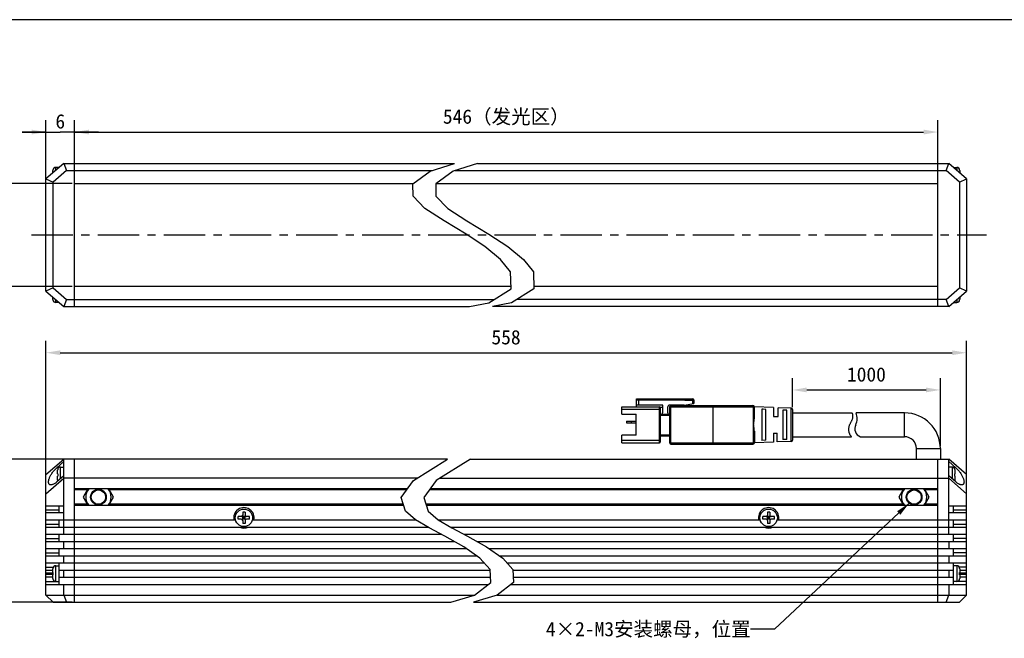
# Model space of a CAD drawing. Header units: millimetres. Extents: x -36 to 435, y 98 to 308.
# Tile 3 of 4: x 68 to 275, y 178 to 308. Entities that reach past the tile are written whole.
import ezdxf
from ezdxf.enums import TextEntityAlignment as Align

# ---------------------------------------------------------------- set-up
doc = ezdxf.new("R2010")
doc.units = ezdxf.units.MM
doc.header["$LTSCALE"] = 23.1
doc.header["$PDMODE"] = 3
doc.header["$PDSIZE"] = 8
doc.linetypes.add('CENTER', pattern=[0.6, 0.375, -0.075, 0.075, -0.075])
doc.layers.get('0').update_dxf_attribs({"linetype": 'CONTINUOUS'})
doc.layers.get('Defpoints').update_dxf_attribs({"linetype": 'CONTINUOUS'})
for name, color, linetype in [('00_COMPONENTS', 7, 'CONTINUOUS'), ('07_ALL_HOLES', 7, 'CONTINUOUS'), ('50_ALL_DETAILS', 7, 'CONTINUOUS'), ('51__DRAFT_DIMS', 7, 'CONTINUOUS'), ('_X2_56FE5C42_X0__01_528', 7, 'CONTINUOUS')]:
    doc.layers.add(name, color=color, linetype=linetype)
doc.styles.get("Standard").update_dxf_attribs({"font": 'simfang.ttf'})
doc.dimstyles.new('DIMSTYLE_1', dxfattribs={"dimtxt": 3, "dimasz": 3, "dimexe": 2.5, "dimexo": 0.5, "dimgap": 0.75, "dimtad": 1, "dimdsep": 46, "dimtxsty": 'STANDARD', "dimblk": '_FILLED', "dimblk1": '_FILLED', "dimblk2": '_FILLED', "dimcen": 0.09, "dimclrt": 3, "dimazin": 2, "dimtp": 0.5, "dimtm": 0.5, "dimtfac": 1, "dimtofl": 0, "dimtmove": 0, "dimatfit": 3, "dimldrblk": '_FILLED', "dimfxl": 1, "dimtolj": 1, "dimarcsym": 0})
doc.dimstyles.new('DIMSTYLE_2', dxfattribs={"dimtxt": 3, "dimasz": 3, "dimexe": 2.5, "dimexo": 0.5, "dimgap": 0.75, "dimtad": 1, "dimdsep": 46, "dimtxsty": 'STANDARD', "dimblk": '_FILLED', "dimblk1": '_FILLED', "dimblk2": '_FILLED', "dimcen": 0.09, "dimclrt": 3, "dimazin": 2, "dimtp": 0.3, "dimtm": 0.3, "dimtfac": 1, "dimtofl": 0, "dimtmove": 0, "dimatfit": 3, "dimldrblk": '_FILLED', "dimfxl": 1, "dimtolj": 1, "dimarcsym": 0})
doc.dimstyles.new('DIMSTYLE_3', dxfattribs={"dimtxt": 3, "dimasz": 3, "dimexe": 2.5, "dimexo": 0.5, "dimgap": 0.75, "dimtad": 1, "dimdsep": 46, "dimtxsty": 'STANDARD', "dimblk": '_FILLED', "dimblk1": '_FILLED', "dimblk2": '_FILLED', "dimcen": 0.09, "dimclrt": 3, "dimazin": 2, "dimtp": 0.2, "dimtm": 0.2, "dimtfac": 1, "dimtofl": 0, "dimtmove": 0, "dimatfit": 3, "dimldrblk": '_FILLED', "dimfxl": 1, "dimtolj": 1, "dimarcsym": 0})
doc.dimstyles.new('DIMSTYLE_4', dxfattribs={"dimtxt": 3, "dimasz": 3, "dimexe": 2.5, "dimexo": 0.5, "dimgap": 0.75, "dimtad": 1, "dimdsep": 46, "dimtxsty": 'STANDARD', "dimblk": '_FILLED', "dimblk1": '_FILLED', "dimblk2": '_FILLED', "dimcen": 0.09, "dimclrt": 3, "dimazin": 2, "dimtp": 0.1, "dimtm": 0.1, "dimtfac": 1, "dimtofl": 0, "dimtmove": 0, "dimatfit": 3, "dimldrblk": '_FILLED', "dimfxl": 1, "dimtolj": 1, "dimarcsym": 0})
doc.dimstyles.get("Standard").update_dxf_attribs({"dimtxt": 3, "dimasz": 3, "dimexe": 2.5, "dimexo": 0.5, "dimtad": 1, "dimdsep": 46, "dimtxsty": 'STANDARD', "dimblk": '_FILLED', "dimblk1": '_FILLED', "dimblk2": '_FILLED', "dimcen": 0.09, "dimclrt": 3, "dimazin": 2, "dimtol": 1, "dimtp": 0.01, "dimtm": 0.01, "dimtfac": 1, "dimtofl": 0, "dimtmove": 0, "dimatfit": 3, "dimldrblk": '_FILLED', "dimfxl": 1, "dimtolj": 1, "dimarcsym": 0})

# ---------------------------------------------------------------- blocks, each defined once
blk = doc.blocks.new('_FILLED')
at = {"color": 0, "linetype": 'ByBlock'}
blk.add_solid([(0, 0), (-1, 0.167), (-1, -0.167)], dxfattribs=at)
blk = doc.blocks.new('*D19')
at = {"layer": '51__DRAFT_DIMS', "color": 0, "lineweight": -2}
for p, q in [((73.67, 208.89), (73.67, 240.45)), ((266.68, 208.89), (266.68, 240.45)), ((76.67, 237.95), (263.68, 237.95))]:
    blk.add_line(p, q, dxfattribs=at)
at = {"layer": 'Defpoints', "color": 0}
for p in [(266.68, 237.95), (73.67, 208.39), (266.68, 208.39)]:
    blk.add_point(p, dxfattribs=at)
at = {"layer": '51__DRAFT_DIMS', "color": 0, "linetype": 'ByBlock', "lineweight": -2, "xscale": 3, "yscale": 3, "zscale": 3, "rotation": 180}
blk.add_blockref('_FILLED', (73.67, 237.95), dxfattribs=at)
at = {"layer": '51__DRAFT_DIMS', "color": 0, "linetype": 'ByBlock', "lineweight": -2, "xscale": 3, "yscale": 3, "zscale": 3}
blk.add_blockref('_FILLED', (266.68, 237.95), dxfattribs=at)
at = {"layer": '51__DRAFT_DIMS', "color": 3, "insert": (170.12, 242.7), "char_height": 3, "attachment_point": 2, "line_spacing_factor": 0.9}
blk.add_mtext('\\A1;558', dxfattribs=at)
blk = doc.blocks.new('*D20')
at = {"layer": '51__DRAFT_DIMS', "color": 0, "lineweight": -2}
for p, q in [((230.18, 226.55), (230.18, 232.65)), ((261.18, 218.34), (261.18, 232.65)), ((233.18, 230.15), (258.18, 230.15))]:
    blk.add_line(p, q, dxfattribs=at)
at = {"layer": 'Defpoints', "color": 0}
for p in [(261.18, 230.15), (230.18, 226.05), (261.18, 217.84)]:
    blk.add_point(p, dxfattribs=at)
at = {"layer": '51__DRAFT_DIMS', "color": 0, "linetype": 'ByBlock', "lineweight": -2, "xscale": 3, "yscale": 3, "zscale": 3, "rotation": 180}
blk.add_blockref('_FILLED', (230.18, 230.15), dxfattribs=at)
at = {"layer": '51__DRAFT_DIMS', "color": 0, "linetype": 'ByBlock', "lineweight": -2, "xscale": 3, "yscale": 3, "zscale": 3}
blk.add_blockref('_FILLED', (261.18, 230.15), dxfattribs=at)
at = {"layer": '51__DRAFT_DIMS', "color": 3, "insert": (245.68, 234.9), "char_height": 3, "attachment_point": 2, "line_spacing_factor": 0.9}
blk.add_mtext('\\A1;1000{}{{\\H0.7x;}{}}', dxfattribs=at)
blk = doc.blocks.new('*D3')
at = {"layer": '51__DRAFT_DIMS', "color": 4, "transparency": 16777216}
for p, q in [((65.47, 273.44), (65.47, 262.64)), ((79.17, 273.44), (66.22, 273.44)), ((65.47, 251.84), (65.47, 262.64)), ((79.17, 251.84), (66.22, 251.84))]:
    blk.add_line(p, q, dxfattribs=at)
at = {"layer": '51__DRAFT_DIMS', "color": 4, "transparency": 16777216, "xscale": 3, "yscale": 3, "zscale": 3}
for p, rotation in [((65.47, 273.44), 90), ((65.47, 251.84), 270)]:
    blk.add_blockref('_FILLED', p, dxfattribs=dict(at, rotation=rotation))
at = {"layer": '51__DRAFT_DIMS', "color": 3, "transparency": 16777216}
for s, p in [('（发光区）', (64.72, 267.05)), ('21.6', (64.72, 251.66))]:
    blk.add_text(s, height=3, rotation=90, dxfattribs=at).set_placement(p, align=Align.CENTER)
blk = doc.blocks.new('*D17')
at = {"layer": '51__DRAFT_DIMS', "color": 0, "lineweight": -2}
for p, q in [((79.67, 276.64), (79.67, 286.71)), ((260.68, 276.64), (260.68, 286.71)), ((82.67, 284.21), (257.68, 284.21))]:
    blk.add_line(p, q, dxfattribs=at)
at = {"layer": 'Defpoints', "color": 0}
for p in [(260.68, 284.21), (79.67, 276.14), (260.68, 276.14)]:
    blk.add_point(p, dxfattribs=at)
at = {"layer": '51__DRAFT_DIMS', "color": 0, "linetype": 'ByBlock', "lineweight": -2, "xscale": 3, "yscale": 3, "zscale": 3, "rotation": 180}
blk.add_blockref('_FILLED', (79.67, 284.21), dxfattribs=at)
at = {"layer": '51__DRAFT_DIMS', "color": 0, "linetype": 'ByBlock', "lineweight": -2, "xscale": 3, "yscale": 3, "zscale": 3}
blk.add_blockref('_FILLED', (260.68, 284.21), dxfattribs=at)
at = {"layer": '51__DRAFT_DIMS', "color": 3, "insert": (170.17, 288.96), "char_height": 3, "attachment_point": 2, "line_spacing_factor": 0.9}
blk.add_mtext('\\A1;546（发光区）', dxfattribs=at)
blk = doc.blocks.new('*D5')
at = {"layer": '51__DRAFT_DIMS', "color": 4, "transparency": 16777216}
for p, q in [((79.17, 215.64), (59.45, 215.64)), ((61.95, 215.64), (61.95, 200.64)), ((61.95, 185.64), (61.95, 200.64)), ((79.17, 185.64), (59.45, 185.64))]:
    blk.add_line(p, q, dxfattribs=at)
at = {"layer": '51__DRAFT_DIMS', "color": 4, "transparency": 16777216, "xscale": 3, "yscale": 3, "zscale": 3}
for p, rotation in [((61.95, 215.64), 90), ((61.95, 185.64), 270)]:
    blk.add_blockref('_FILLED', p, dxfattribs=dict(at, rotation=rotation))
at = {"layer": '51__DRAFT_DIMS', "color": 3, "transparency": 16777216}
blk.add_text('30', height=3, rotation=90, dxfattribs=at).set_placement((61.2, 200.64), align=Align.CENTER)
blk = doc.blocks.new('*D11')
at = {"layer": '51__DRAFT_DIMS', "color": 4, "transparency": 16777216}
for p, q in [((73.67, 273.07), (73.67, 286.71)), ((79.67, 276.64), (79.67, 286.71)), ((73.67, 284.21), (68.67, 284.21)), ((68.67, 284.21), (76.67, 284.21)), ((84.67, 284.21), (76.67, 284.21)), ((79.67, 284.21), (84.67, 284.21))]:
    blk.add_line(p, q, dxfattribs=at)
at = {"layer": '51__DRAFT_DIMS', "color": 4, "transparency": 16777216, "xscale": 3, "yscale": 3, "zscale": 3}
blk.add_blockref('_FILLED', (73.67, 284.21), dxfattribs=at)
at = {"layer": '51__DRAFT_DIMS', "color": 4, "transparency": 16777216, "xscale": 3, "yscale": 3, "zscale": 3, "rotation": 180}
blk.add_blockref('_FILLED', (79.67, 284.21), dxfattribs=at)
at = {"layer": '51__DRAFT_DIMS', "color": 3, "transparency": 16777216}
blk.add_text('6', height=3, dxfattribs=at).set_placement((76.67, 284.96), align=Align.CENTER)

msp = doc.modelspace()

# ---------------------------------------------------------------- linework, layer by layer
at = {"color": 7}
msp.add_line((435.40218, 307.76534), (-35.82587, 307.76534), dxfattribs=at)
at = {"color": 4}
for p, q in [((154.22751, 275.98773), (159.33071, 277.64155)), ((164.11355, 277.64155), (159.01035, 275.98773)), ((150.60371, 273.36279), (154.22751, 275.98773)), ((159.01035, 275.98773), (155.38656, 273.36279)), ((150.63225, 270.74744), (150.60371, 273.36279)), ((155.38656, 273.36279), (155.41509, 270.74744)), ((153.12532, 268.20969), (150.63225, 270.74744)), ((155.41509, 270.74744), (157.90817, 268.20969)), ((157.12262, 265.58234), (153.12532, 268.20969)), ((157.90817, 268.20969), (161.90547, 265.58234)), ((161.73435, 262.81737), (157.12262, 265.58234)), ((161.90547, 265.58234), (166.51719, 262.81737)), ((165.70057, 260.19628), (161.73435, 262.81737)), ((166.51719, 262.81737), (170.48342, 260.19628)), ((168.97586, 257.52098), (165.70057, 260.19628)), ((170.48342, 260.19628), (173.7587, 257.52098)), ((171.09183, 254.8873), (168.97586, 257.52098)), ((173.7587, 257.52098), (175.87467, 254.8873)), ((171.16515, 251.37122), (171.09183, 254.8873)), ((175.87467, 254.8873), (175.94799, 251.37122)), ((166.49886, 248.4219), (171.16515, 251.37122)), ((175.94799, 251.37122), (171.28171, 248.4219)), ((162.48708, 247.64155), (166.49886, 248.4219)), ((171.28171, 248.4219), (167.26993, 247.64155)), ((150.71483, 211.17161), (157.87689, 215.64164)), ((162.65973, 215.64164), (155.49768, 211.17161)), ((148.12481, 207.62198), (150.71483, 211.17161)), ((155.49768, 211.17161), (152.90765, 207.62198)), ((149.03291, 204.72167), (148.12481, 207.62198)), ((152.90765, 207.62198), (153.81576, 204.72167)), ((151.12911, 202.93743), (149.03291, 204.72167)), ((153.81576, 204.72167), (155.91195, 202.93743)), ((154.00154, 201.2255), (151.12911, 202.93743)), ((155.91195, 202.93743), (158.78439, 201.2255)), ((157.28018, 199.48783), (154.00154, 201.2255)), ((158.78439, 201.2255), (162.06303, 199.48783)), ((161.25675, 197.25415), (157.28018, 199.48783)), ((162.06303, 199.48783), (166.03959, 197.25415)), ((164.64311, 194.90594), (161.25675, 197.25415)), ((166.03959, 197.25415), (169.42596, 194.90594)), ((166.79627, 192.50937), (164.64311, 194.90594)), ((169.42596, 194.90594), (171.57911, 192.50937)), ((166.90117, 189.7574), (166.79627, 192.50937)), ((171.57911, 192.50937), (171.68401, 189.7574)), ((163.48167, 187.13253), (166.90117, 189.7574)), ((171.68401, 189.7574), (168.26451, 187.13253)), ((158.53445, 185.64164), (163.48167, 187.13253)), ((168.26451, 187.13253), (163.31729, 185.64164))]:
    msp.add_line(p, q, dxfattribs=at)
at = {"layer": '00_COMPONENTS', "color": 7}
for p, q in [((77.41608, 277.64155), (73.66608, 274.39155)), ((76.41608, 276.79155), (75.71608, 276.79155)), ((76.41608, 276.77488), (76.41608, 276.79155)), ((77.41608, 277.64155), (77.97563, 276.14155)), ((77.41608, 277.64155), (159.33071, 277.64155)), ((79.66608, 247.64155), (79.66608, 277.64155)), ((164.11355, 277.64155), (262.93168, 277.64155)), ((260.68168, 247.64155), (260.68168, 277.64155)), ((262.37213, 276.14155), (262.93168, 277.64155)), ((266.68168, 274.39155), (262.93168, 277.64155)), ((263.93168, 276.79155), (264.63168, 276.79155)), ((263.93168, 276.79155), (263.93168, 276.77488)), ((75.11608, 275.64822), (75.11608, 276.16136)), ((75.11814, 276.24119), (75.12107, 276.24067)), ((77.97563, 276.14155), (75.16608, 273.70661)), ((77.97563, 276.14155), (154.70215, 276.14155)), ((159.48499, 276.14155), (262.37213, 276.14155)), ((265.18168, 273.70661), (262.37213, 276.14155)), ((265.22669, 276.24067), (265.2296, 276.24119)), ((265.23168, 276.16136), (265.23168, 275.64822)), ((73.66608, 250.89155), (73.66608, 274.39155)), ((73.66608, 274.39155), (75.16608, 273.70661)), ((75.16608, 251.57649), (75.16608, 273.70661)), ((79.66608, 273.44155), (150.71244, 273.44155)), ((155.49529, 273.44155), (260.68168, 273.44155)), ((265.18168, 273.70661), (266.68168, 274.39155)), ((265.18168, 273.70661), (265.18168, 251.57649)), ((266.68168, 274.39155), (266.68168, 250.89155)), ((75.16608, 251.57649), (73.66608, 250.89155)), ((73.66608, 250.89155), (77.41608, 247.64155)), ((75.16608, 251.57649), (77.97563, 249.14155)), ((171.15534, 251.84155), (79.66608, 251.84155)), ((260.68168, 251.84155), (175.93818, 251.84155)), ((262.37213, 249.14155), (265.18168, 251.57649)), ((262.93168, 247.64155), (266.68168, 250.89155)), ((266.68168, 250.89155), (265.18168, 251.57649)), ((75.11608, 249.12175), (75.11608, 249.63488)), ((75.12107, 249.04243), (75.11816, 249.04192)), ((76.41608, 248.49155), (75.71608, 248.49155)), ((76.41608, 248.49155), (76.41608, 248.50822)), ((77.97563, 249.14155), (77.41608, 247.64155)), ((77.97563, 249.14155), (167.63746, 249.14155)), ((262.37213, 249.14155), (172.4203, 249.14155)), ((262.93168, 247.64155), (262.37213, 249.14155)), ((263.93168, 248.50822), (263.93168, 248.49155)), ((263.93168, 248.49155), (264.63168, 248.49155)), ((265.22962, 249.04191), (265.22669, 249.04243)), ((265.23168, 249.63488), (265.23168, 249.12175)), ((77.41608, 247.64155), (162.48708, 247.64155)), ((262.93168, 247.64155), (167.26993, 247.64155)), ((253.68168, 225.34164), (243.52468, 225.34164)), ((244.40747, 220.34164), (253.68168, 220.34164)), ((256.18168, 215.64164), (256.18168, 217.84164)), ((261.18168, 217.84164), (261.18168, 215.64164)), ((73.66608, 212.39164), (77.41608, 215.64164)), ((75.91608, 213.82656), (77.41608, 215.12656)), ((77.41608, 199.89164), (77.41608, 215.64164)), ((157.87689, 215.64164), (77.41608, 215.64164)), ((79.66608, 185.64164), (79.66608, 215.64164)), ((162.65973, 215.64164), (262.93168, 215.64164)), ((260.68168, 185.64164), (260.68168, 215.64164)), ((266.68168, 212.39164), (262.93168, 215.64164)), ((262.93168, 199.89164), (262.93168, 215.64164)), ((262.93168, 215.12656), (264.43168, 213.82656)), ((76.11608, 212.59164), (76.11608, 213.36144)), ((76.11814, 213.44127), (76.12107, 213.44076)), ((76.71608, 213.99164), (77.41608, 213.99164)), ((263.63168, 213.99164), (262.93168, 213.99164)), ((264.22669, 213.44076), (264.22962, 213.44127)), ((264.22669, 213.44076), (264.22821, 213.4277)), ((264.22821, 213.4277), (264.22945, 213.41458)), ((264.22945, 213.41458), (264.23042, 213.40139)), ((264.23042, 213.40139), (264.23112, 213.38814)), ((264.23112, 213.38814), (264.23153, 213.37482)), ((264.23153, 213.37482), (264.23168, 213.36144)), ((264.23168, 213.36144), (264.23168, 212.59164)), ((73.66608, 187.14164), (73.66608, 212.39164)), ((73.66608, 208.39164), (77.41608, 211.64164)), ((77.41608, 212.15671), (75.91608, 210.85671)), ((76.11608, 212.59164), (76.12107, 212.59164)), ((76.11608, 211.32183), (76.11608, 212.09164)), ((76.12107, 212.09164), (76.11608, 212.09164)), ((76.12107, 211.24252), (76.11814, 211.242)), ((151.46793, 211.64164), (77.41608, 211.64164)), ((156.25077, 211.64164), (262.93168, 211.64164)), ((264.43168, 210.85671), (262.93168, 212.15671)), ((266.68168, 208.39164), (262.93168, 211.64164)), ((264.22669, 212.59164), (264.23168, 212.59164)), ((264.23168, 212.09164), (264.22669, 212.09164)), ((264.22822, 211.25566), (264.22669, 211.24252)), ((264.22962, 211.242), (264.22669, 211.24252)), ((264.22946, 211.26883), (264.22822, 211.25566)), ((264.23043, 211.28204), (264.22946, 211.26883)), ((264.23112, 211.29527), (264.23043, 211.28204)), ((264.23154, 211.30854), (264.23112, 211.29527)), ((264.23168, 211.32183), (264.23154, 211.30854)), ((264.23168, 212.09164), (264.23168, 211.32183)), ((266.68168, 187.14164), (266.68168, 212.39164)), ((149.41606, 209.39164), (79.66608, 209.39164)), ((82.47219, 209.39164), (81.49068, 207.69161)), ((87.84148, 207.69161), (86.85997, 209.39164)), ((260.68168, 209.39164), (154.1989, 209.39164)), ((253.48779, 209.39164), (252.50628, 207.69161)), ((258.85708, 207.69161), (257.87557, 209.39164)), ((81.49068, 207.69161), (82.47216, 205.99164)), ((86.86, 205.99164), (87.84148, 207.69161)), ((252.50628, 207.69161), (253.48776, 205.99164)), ((257.8756, 205.99164), (258.85708, 207.69161)), ((73.66608, 205.89164), (77.41608, 205.89164)), ((77.41608, 204.39164), (73.66608, 204.39164)), ((76.41608, 204.39164), (76.41608, 205.89164)), ((79.66608, 205.99164), (148.63528, 205.99164)), ((114.91608, 204.54164), (114.91608, 203.89164)), ((115.41608, 204.54164), (114.91608, 204.54164)), ((115.41608, 204.54164), (115.41608, 203.89164)), ((153.41812, 205.99164), (260.68168, 205.99164)), ((225.43168, 204.54164), (224.93168, 204.54164)), ((224.93168, 204.54164), (224.93168, 203.89164)), ((225.43168, 204.54164), (225.43168, 203.89164)), ((262.93168, 205.89164), (266.68168, 205.89164)), ((266.68168, 204.39164), (262.93168, 204.39164)), ((263.93168, 204.39164), (263.93168, 205.89164)), ((73.66608, 202.89164), (113.40984, 202.89164)), ((76.41608, 201.39164), (76.41608, 202.89164)), ((113.96608, 203.09164), (113.96608, 203.59164)), ((114.61608, 203.59164), (113.96608, 203.59164)), ((114.61608, 203.09164), (113.96608, 203.09164)), ((115.50395, 203.00377), (114.82821, 203.67951)), ((114.82821, 203.00377), (115.50395, 203.67951)), ((114.91608, 203.09164), (114.91608, 203.59164)), ((115.41608, 203.59164), (114.91608, 203.59164)), ((115.41608, 203.34164), (114.91608, 203.34164)), ((115.41608, 203.09164), (114.91608, 203.09164)), ((114.91608, 202.79164), (114.91608, 202.14164)), ((115.16608, 203.59164), (115.16608, 203.09164)), ((115.41608, 203.09164), (115.41608, 203.59164)), ((115.41608, 202.79164), (115.41608, 202.14164)), ((116.36608, 203.59164), (115.71608, 203.59164)), ((116.36608, 203.09164), (115.71608, 203.09164)), ((116.36608, 203.09164), (116.36608, 203.59164)), ((116.92232, 202.89164), (151.20595, 202.89164)), ((155.98879, 202.89164), (223.42544, 202.89164)), ((224.63168, 203.59164), (223.98168, 203.59164)), ((223.98168, 203.09164), (223.98168, 203.59164)), ((224.63168, 203.09164), (223.98168, 203.09164)), ((225.51955, 203.00377), (224.84381, 203.67951)), ((224.84381, 203.00377), (225.51955, 203.67951)), ((225.43168, 203.59164), (224.93168, 203.59164)), ((224.93168, 203.09164), (224.93168, 203.59164)), ((225.43168, 203.34164), (224.93168, 203.34164)), ((225.43168, 203.09164), (224.93168, 203.09164)), ((224.93168, 202.79164), (224.93168, 202.14164)), ((225.18168, 203.59164), (225.18168, 203.09164)), ((225.43168, 203.09164), (225.43168, 203.59164)), ((225.43168, 202.79164), (225.43168, 202.14164)), ((226.38168, 203.59164), (225.73168, 203.59164)), ((226.38168, 203.09164), (225.73168, 203.09164)), ((226.38168, 203.09164), (226.38168, 203.59164)), ((226.93792, 202.89164), (266.68168, 202.89164)), ((263.93168, 201.39164), (263.93168, 202.89164)), ((73.66608, 201.39164), (153.72279, 201.39164)), ((115.41608, 202.14164), (114.91608, 202.14164)), ((158.50563, 201.39164), (266.68168, 201.39164)), ((225.43168, 202.14164), (224.93168, 202.14164)), ((73.66608, 199.89164), (156.51828, 199.89164)), ((73.66608, 198.39164), (159.23171, 198.39164)), ((76.41608, 198.39164), (76.41608, 199.89164)), ((77.41608, 196.89164), (77.41608, 198.39164)), ((161.30112, 199.89164), (266.68168, 199.89164)), ((164.01455, 198.39164), (266.68168, 198.39164)), ((262.93168, 198.39164), (262.93168, 196.89164)), ((263.93168, 198.39164), (263.93168, 199.89164)), ((73.66608, 196.89164), (161.77953, 196.89164)), ((76.41608, 195.39164), (76.41608, 196.89164)), ((166.56237, 196.89164), (266.68168, 196.89164)), ((263.93168, 195.39164), (263.93168, 196.89164)), ((73.66608, 195.39164), (163.94268, 195.39164)), ((77.41608, 193.89164), (77.41608, 195.39164)), ((168.72553, 195.39164), (266.68168, 195.39164)), ((262.93168, 195.39164), (262.93168, 193.89164)), ((73.66608, 193.89164), (165.55439, 193.89164)), ((73.66608, 192.39164), (75.11608, 192.39164)), ((75.11608, 191.89164), (75.11608, 192.66144)), ((75.11814, 192.74127), (75.12107, 192.74076)), ((75.71608, 193.29164), (76.41608, 193.29164)), ((76.41608, 189.39164), (76.41608, 193.89164)), ((76.41608, 192.39164), (166.80076, 192.39164)), ((77.41608, 190.89164), (77.41608, 192.39164)), ((170.33724, 193.89164), (266.68168, 193.89164)), ((171.5836, 192.39164), (263.93168, 192.39164)), ((262.93168, 192.39164), (262.93168, 190.89164)), ((263.93168, 189.39164), (263.93168, 193.89164)), ((264.63168, 193.29164), (263.93168, 193.29164)), ((265.22669, 192.74076), (265.22962, 192.74127)), ((265.22669, 192.74076), (265.22821, 192.7277)), ((265.22821, 192.7277), (265.22945, 192.71458)), ((265.22945, 192.71458), (265.23042, 192.70139)), ((265.23042, 192.70139), (265.23112, 192.68814)), ((265.23112, 192.68814), (265.23153, 192.67482)), ((265.23153, 192.67482), (265.23168, 192.66144)), ((265.23168, 192.66144), (265.23168, 191.89164)), ((265.23168, 192.39164), (266.68168, 192.39164)), ((75.11608, 190.89164), (73.66608, 190.89164)), ((75.11608, 191.89164), (75.12107, 191.89164)), ((75.11608, 190.62183), (75.11608, 191.39164)), ((75.12107, 191.39164), (75.11608, 191.39164)), ((75.12107, 190.54252), (75.11814, 190.542)), ((75.71608, 189.99164), (76.41608, 189.99164)), ((76.41608, 190.89164), (166.85793, 190.89164)), ((171.64078, 190.89164), (263.93168, 190.89164)), ((264.63168, 189.99164), (263.93168, 189.99164)), ((265.22669, 191.89164), (265.23168, 191.89164)), ((265.23168, 191.39164), (265.22669, 191.39164)), ((265.22822, 190.55566), (265.22669, 190.54252)), ((265.22962, 190.542), (265.22669, 190.54252)), ((265.22946, 190.56883), (265.22822, 190.55566)), ((265.23043, 190.58204), (265.22946, 190.56883)), ((265.23112, 190.59527), (265.23043, 190.58204)), ((265.23154, 190.60854), (265.23112, 190.59527)), ((265.23168, 190.62183), (265.23154, 190.60854)), ((265.23168, 191.39164), (265.23168, 190.62183)), ((266.68168, 190.89164), (265.23168, 190.89164)), ((73.66608, 189.39164), (166.42467, 189.39164)), ((77.41608, 187.14164), (77.41608, 189.39164)), ((171.20752, 189.39164), (266.68168, 189.39164)), ((262.93168, 189.39164), (262.93168, 187.14164)), ((73.66608, 187.14164), (75.16608, 185.64164)), ((73.66608, 187.14164), (163.49353, 187.14164)), ((77.41608, 187.14164), (77.97563, 185.64164)), ((168.27638, 187.14164), (266.68168, 187.14164)), ((262.37213, 185.64164), (262.93168, 187.14164)), ((265.18168, 185.64164), (266.68168, 187.14164)), ((75.16608, 185.64164), (158.53445, 185.64164)), ((163.31729, 185.64164), (265.18168, 185.64164))]:
    msp.add_line(p, q, dxfattribs=at)
at = {"layer": '00_COMPONENTS', "color": 4}
for p, q in [((75.71608, 276.16822), (75.71608, 276.79155)), ((264.63168, 276.79155), (264.63168, 276.16822)), ((75.71608, 248.49155), (75.71608, 249.11488)), ((264.63168, 249.11488), (264.63168, 248.49155)), ((253.68168, 220.34164), (253.68168, 225.34164)), ((256.18168, 217.84164), (261.18168, 217.84164)), ((76.30571, 213.82656), (75.91608, 213.82656)), ((76.71608, 211.55005), (76.71608, 213.99164)), ((263.63168, 213.99164), (263.63168, 211.55005)), ((264.43168, 213.82656), (264.04205, 213.82656)), ((82.35672, 209.19164), (79.66608, 209.19164)), ((149.27012, 209.19164), (86.97544, 209.19164)), ((253.37232, 209.19164), (154.05297, 209.19164)), ((260.68168, 209.19164), (257.99104, 209.19164)), ((76.41608, 204.97742), (73.66608, 204.97742)), ((82.35669, 206.19164), (79.66608, 206.19164)), ((148.57266, 206.19164), (86.97547, 206.19164)), ((253.37229, 206.19164), (153.3555, 206.19164)), ((260.68168, 206.19164), (257.99107, 206.19164)), ((266.68168, 204.97742), (263.93168, 204.97742)), ((76.41608, 201.97742), (73.66608, 201.97742)), ((266.68168, 201.97742), (263.93168, 201.97742)), ((73.66608, 198.97742), (76.41608, 198.97742)), ((266.68168, 198.97742), (263.93168, 198.97742)), ((73.66608, 195.97742), (76.41608, 195.97742)), ((266.68168, 195.97742), (263.93168, 195.97742)), ((73.66608, 192.97742), (75.18984, 192.97742)), ((75.71608, 189.99164), (75.71608, 193.29164)), ((264.63168, 193.29164), (264.63168, 189.99164)), ((266.68168, 192.97742), (265.15792, 192.97742)), ((73.66608, 191.84356), (75.11999, 191.84356)), ((75.11999, 191.43971), (73.66608, 191.43971)), ((73.66608, 189.97742), (76.41608, 189.97742)), ((266.68168, 189.97742), (263.93168, 189.97742)), ((265.22777, 191.84356), (266.68168, 191.84356)), ((266.68168, 191.43971), (265.22777, 191.43971))]:
    msp.add_line(p, q, dxfattribs=at)
at = {"layer": '00_COMPONENTS', "color": 7}
for points in [[(75.12107, 276.24067), (75.11955, 276.22761), (75.11831, 276.21449), (75.11734, 276.2013), (75.11665, 276.18805), (75.11623, 276.17474), (75.11608, 276.16136)], [(265.23168, 276.16136), (265.23154, 276.17465), (265.23112, 276.18792), (265.23043, 276.20115), (265.22946, 276.21436), (265.22822, 276.22753), (265.22669, 276.24067)], [(75.11608, 249.12175), (75.11622, 249.10845), (75.11664, 249.09519), (75.11733, 249.08195), (75.1183, 249.06875), (75.11955, 249.05557), (75.12107, 249.04243)], [(265.22669, 249.04243), (265.22821, 249.05549), (265.22945, 249.06861), (265.23042, 249.0818), (265.23112, 249.09505), (265.23153, 249.10837), (265.23168, 249.12175)], [(74.70449, 210.24152), (74.63442, 210.24564), (74.55912, 210.25899), (74.49178, 210.28157), (74.43219, 210.31343), (74.37979, 210.35274), (74.33461, 210.39931), (74.29662, 210.45334), (74.26518, 210.51353), (74.24022, 210.57967), (74.22182, 210.65198), (74.20959, 210.72975), (74.2034, 210.81284), (74.20339, 210.90139), (74.20955, 210.99518), (74.22175, 211.09413), (74.24013, 211.19832), (74.26506, 211.30771), (74.29647, 211.42237), (74.33444, 211.54224), (74.3796, 211.66712), (74.43196, 211.79722), (74.49151, 211.93234), (74.55883, 212.07164), (74.63411, 212.21551), (74.71715, 212.36355), (74.80793, 212.51378), (74.90687, 212.66666), (75.01356, 212.82172), (75.12677, 212.97554), (75.24702, 213.12845), (75.37379, 213.28013), (75.50435, 213.42622), (75.6378, 213.56526), (75.77505, 213.69871), (75.91608, 213.82656)], [(76.12107, 213.44076), (76.11955, 213.4277), (76.11831, 213.41458), (76.11734, 213.40139), (76.11665, 213.38814), (76.11623, 213.37482), (76.11608, 213.36144)], [(264.43168, 213.82656), (264.57272, 213.69871), (264.70996, 213.56526), (264.84341, 213.42622), (264.97397, 213.28013), (265.10074, 213.12845), (265.22099, 212.97554), (265.3342, 212.82172), (265.44089, 212.66666), (265.53983, 212.51378), (265.63062, 212.36355), (265.71365, 212.21551), (265.78893, 212.07164), (265.85625, 211.93234), (265.9158, 211.79722), (265.96817, 211.66712), (266.01332, 211.54224), (266.05129, 211.42237), (266.0827, 211.30771), (266.10763, 211.19832), (266.12601, 211.09413), (266.13822, 210.99518), (266.14438, 210.90139), (266.14436, 210.81284), (266.13818, 210.72976), (266.12594, 210.65198), (266.10754, 210.57968), (266.08258, 210.51353), (266.05114, 210.45334), (266.01315, 210.39931), (265.96797, 210.35274), (265.91557, 210.31343), (265.85599, 210.28157), (265.78864, 210.25899), (265.71334, 210.24564), (265.64327, 210.24152)], [(75.91608, 210.85671), (75.7751, 210.74015), (75.63791, 210.63574), (75.5045, 210.54349), (75.37399, 210.46328), (75.24726, 210.39523), (75.12705, 210.33971), (75.01387, 210.29729), (74.9072, 210.2674), (74.80827, 210.24875), (74.71748, 210.24157), (74.70449, 210.24152)], [(76.11608, 211.32183), (76.11622, 211.30854), (76.11664, 211.29527), (76.11733, 211.28204), (76.1183, 211.26883), (76.11955, 211.25566), (76.12107, 211.24252)], [(76.12107, 212.59164), (76.12011, 212.55009), (76.11934, 212.50849), (76.11876, 212.46685), (76.11837, 212.42516), (76.11816, 212.38342), (76.11816, 212.29993)], [(76.11816, 212.29993), (76.11836, 212.25824), (76.11876, 212.21657), (76.11934, 212.17491), (76.12011, 212.13327), (76.12107, 212.09164)], [(264.2296, 212.38341), (264.2294, 212.42514), (264.229, 212.46682), (264.22842, 212.50847), (264.22765, 212.55007), (264.22669, 212.59164)], [(264.22669, 212.09164), (264.22765, 212.13326), (264.22842, 212.1749), (264.229, 212.21656), (264.2294, 212.25823), (264.2296, 212.29993), (264.2296, 212.38341)], [(265.64327, 210.24152), (265.63029, 210.24157), (265.53949, 210.24875), (265.44056, 210.2674), (265.3339, 210.29729), (265.22071, 210.33971), (265.1005, 210.39523), (264.97378, 210.46328), (264.84326, 210.54349), (264.70986, 210.63574), (264.57266, 210.74015), (264.43168, 210.85671)], [(75.12107, 192.74076), (75.11955, 192.7277), (75.11831, 192.71458), (75.11734, 192.70139), (75.11665, 192.68814), (75.11623, 192.67482), (75.11608, 192.66144)], [(75.11608, 190.62183), (75.11622, 190.60854), (75.11664, 190.59527), (75.11733, 190.58204), (75.1183, 190.56883), (75.11955, 190.55566), (75.12107, 190.54252)], [(75.12107, 191.89164), (75.12011, 191.85009), (75.11934, 191.80849), (75.11876, 191.76685), (75.11837, 191.72516), (75.11816, 191.68342), (75.11816, 191.59993)], [(75.11816, 191.59993), (75.11836, 191.55824), (75.11876, 191.51657), (75.11934, 191.47491), (75.12011, 191.43327), (75.12107, 191.39164)], [(265.2296, 191.68341), (265.2294, 191.72514), (265.229, 191.76682), (265.22842, 191.80847), (265.22765, 191.85007), (265.22669, 191.89164)], [(265.22669, 191.39164), (265.22765, 191.43326), (265.22842, 191.4749), (265.229, 191.51656), (265.2294, 191.55823), (265.2296, 191.59993), (265.2296, 191.68341)]]:
    msp.add_lwpolyline(points, dxfattribs=at)
for centre, radius in [((84.66608, 207.69161), 1.65), ((84.66608, 207.69161), 1.5), ((255.68168, 207.69161), 1.65), ((255.68168, 207.69161), 1.5), ((115.16608, 203.34164), 1.825), ((225.18168, 203.34164), 1.825)]:
    msp.add_circle(centre, radius, dxfattribs=at)
for centre, radius, start, end in [((75.71608, 276.19155), 0.6, 90, 175.2545596), ((264.63168, 276.19155), 0.6, 4.7454404, 90), ((75.71608, 249.09155), 0.6, 184.7454404, 270), ((264.63168, 249.09155), 0.6, 270, 355.2545596), ((240.75191, 224.19632), 3, 333.1562327, 22.4436174), ((253.68168, 217.84164), 7.5, 0, 90), ((245.03467, 222.02883), 1.8, 153.1562327, 249.6078352), ((253.68168, 217.84164), 2.5, 0, 90), ((76.71608, 213.39164), 0.6, 90, 175.2545596), ((263.63168, 213.39164), 0.6, 4.7454404, 90), ((76.71608, 211.29164), 0.6, 184.7454404, 201.8797858), ((263.63168, 211.29164), 0.6, 338.1202142, 355.2545596), ((84.66608, 207.69161), 2.65578, 140.1845643, 219.8141529), ((84.66608, 207.69161), 2.65578, 320.1858471, 39.8154357), ((255.68168, 207.69161), 2.65578, 140.1845643, 219.8141529), ((255.68168, 207.69161), 2.65578, 320.1858471, 39.8154357), ((115.16608, 203.34164), 2.15, 347.9185301, 192.0814699), ((225.18168, 203.34164), 2.15, 347.9185301, 192.0814699), ((114.61608, 203.89164), 0.3, 270, 360), ((114.61608, 202.79164), 0.3, 0, 90), ((115.71608, 203.89164), 0.3, 180, 270), ((115.71608, 202.79164), 0.3, 90, 180), ((224.63168, 203.89164), 0.3, 270, 360), ((224.63168, 202.79164), 0.3, 0, 90), ((225.73168, 203.89164), 0.3, 180, 270), ((225.73168, 202.79164), 0.3, 90, 180), ((115.16608, 203.34164), 2.15, 245.0908473, 294.9091527), ((225.18168, 203.34164), 2.15, 245.0908473, 294.9091527), ((75.71608, 192.69164), 0.6, 90, 175.2545596), ((264.63168, 192.69164), 0.6, 4.7454404, 90), ((75.71608, 190.59164), 0.6, 184.7454404, 270), ((264.63168, 190.59164), 0.6, 270, 355.2545596)]:
    msp.add_arc(centre, radius, start, end, dxfattribs=at)
at = {"layer": '07_ALL_HOLES', "color": 1, "linetype": 'CENTER'}
msp.add_line((70.66608, 262.64155), (270.85515, 262.64155), dxfattribs=at)
at = {"layer": '_X2_56FE5C42_X0__01_528', "color": 7}
for p, q in [((197.48168, 226.59164), (197.48168, 228.29164)), ((197.48168, 228.29164), (209.28168, 228.29164)), ((197.48168, 228.09164), (207.88168, 228.09164)), ((207.48168, 226.99164), (209.48168, 227.29164)), ((207.58168, 227.99164), (208.48168, 228.29164)), ((209.48168, 228.09164), (209.48168, 227.29164)), ((194.38168, 225.04164), (194.38168, 226.59164)), ((194.38168, 226.59164), (202.28168, 226.59164)), ((194.38168, 225.04164), (197.38168, 225.04164)), ((197.38168, 220.64164), (197.38168, 225.04164)), ((202.98168, 226.99164), (197.48168, 226.99164)), ((202.98168, 226.49164), (202.4547, 226.49164)), ((202.48168, 219.29164), (202.48168, 226.39164)), ((202.98168, 225.49164), (202.98168, 226.99164)), ((203.98168, 226.49164), (203.98168, 225.49164)), ((207.48168, 226.99164), (204.48168, 226.99164)), ((204.48168, 218.99164), (204.48168, 226.69164)), ((204.68168, 226.89164), (221.88168, 226.89164)), ((222.18168, 224.19491), (222.18168, 226.59164)), ((226.18168, 226.46664), (222.18168, 226.59164)), ((223.78168, 226.10162), (223.78168, 219.58165)), ((224.04685, 226.0923), (223.78169, 226.10162)), ((224.58169, 226.07308), (224.04685, 226.0923)), ((224.58168, 219.61006), (224.58168, 226.07308)), ((226.18168, 226.46664), (226.18168, 224.59191)), ((227.18168, 224.59177), (227.18168, 226.43539)), ((229.89105, 226.35072), (227.18168, 226.43539)), ((228.18168, 225.94469), (228.18168, 219.73859)), ((228.9813, 225.91581), (228.18168, 225.94469)), ((228.98129, 219.76731), (228.98129, 225.91581)), ((230.18168, 226.05086), (230.18168, 219.63241)), ((230.18168, 225.34164), (242.67451, 225.34164)), ((195.38168, 223.59164), (195.38168, 223.29164)), ((195.38168, 223.59164), (197.38168, 223.59164)), ((195.38168, 223.29164), (197.38168, 223.29164)), ((196.38168, 223.59164), (196.38168, 223.29164)), ((204.48168, 224.99164), (202.48168, 224.99164)), ((226.18169, 224.59164), (227.18169, 224.59164)), ((222.18168, 221.48834), (222.18168, 219.09164)), ((226.18168, 221.09164), (226.18168, 219.21664)), ((226.18168, 221.09164), (226.98168, 221.09164)), ((226.98168, 219.24164), (226.98168, 221.09164)), ((194.38168, 219.09164), (194.38168, 220.64164)), ((197.38168, 220.64164), (194.38168, 220.64164)), ((194.38168, 219.09164), (202.28168, 219.09164)), ((204.48168, 220.49164), (202.48168, 220.49164)), ((226.18168, 219.21664), (222.18168, 219.09164)), ((224.58168, 219.61006), (223.78168, 219.58165)), ((229.89105, 219.33256), (226.98168, 219.24164)), ((228.98129, 219.76731), (228.18168, 219.73859)), ((230.18168, 220.34164), (242.57294, 220.34164)), ((204.68168, 218.79164), (221.88168, 218.79164))]:
    msp.add_line(p, q, dxfattribs=at)
at = {"layer": '_X2_56FE5C42_X0__01_528', "color": 4}
for p, q in [((197.48168, 228.19164), (208.18168, 228.19164)), ((197.98168, 226.99164), (197.98168, 228.09164)), ((207.58168, 227.99164), (209.48168, 227.99164)), ((209.28168, 227.26164), (209.28168, 228.29164)), ((194.38168, 226.09164), (202.48168, 226.09164)), ((202.28168, 219.09164), (202.28168, 226.59164)), ((204.48168, 226.59164), (222.18168, 226.59164)), ((204.68168, 218.79164), (204.68168, 226.89164)), ((213.45601, 226.89164), (213.45601, 218.79164)), ((213.50698, 226.59164), (213.50698, 219.09164)), ((221.93265, 226.59164), (221.93265, 219.09164)), ((229.89105, 219.33256), (229.89105, 226.35072)), ((204.48168, 224.79164), (202.48168, 224.79164)), ((194.38168, 219.59164), (202.48168, 219.59164)), ((204.48168, 220.69164), (202.48168, 220.69164)), ((204.48168, 219.09164), (222.18168, 219.09164))]:
    msp.add_line(p, q, dxfattribs=at)
for points in [[(213.50698, 226.59164), (213.50653, 226.63137), (213.50519, 226.67046), (213.50297, 226.70821), (213.4999, 226.74414), (213.49604, 226.77737), (213.49151, 226.80687), (213.4865, 226.83203), (213.48106, 226.85291), (213.4752, 226.86956), (213.46899, 226.88174), (213.46256, 226.88915), (213.45601, 226.89164)], [(221.88168, 226.89164), (221.88702, 226.88998), (221.89232, 226.88503), (221.8975, 226.87683), (221.90251, 226.86545), (221.9073, 226.85101), (221.91179, 226.83371), (221.91593, 226.8138), (221.9197, 226.79148), (221.92304, 226.76699), (221.92593, 226.74055), (221.92833, 226.7125), (221.93022, 226.68324), (221.93157, 226.65313), (221.93238, 226.62249), (221.93265, 226.59164)], [(213.45601, 218.79164), (213.46269, 218.79423), (213.46925, 218.80193), (213.47556, 218.8146), (213.48153, 218.83196), (213.48705, 218.85371), (213.49205, 218.8795), (213.49643, 218.90889), (213.50013, 218.9414), (213.50308, 218.97652), (213.50523, 219.0137), (213.50654, 219.0523), (213.50698, 219.09164)], [(221.93265, 219.09164), (221.93221, 219.05231), (221.9309, 219.01372), (221.92875, 218.97651), (221.92579, 218.94133), (221.92209, 218.90876), (221.91769, 218.87932), (221.91268, 218.85352), (221.90715, 218.83178), (221.90118, 218.81446), (221.89487, 218.80186), (221.88834, 218.79421), (221.88168, 218.79164)]]:
    msp.add_lwpolyline(points, dxfattribs=at)
at = {"layer": '_X2_56FE5C42_X0__01_528', "color": 7}
for points in [[(242.57294, 220.34164), (242.56666, 220.34647), (242.5518, 220.3612), (242.52834, 220.38614), (242.49437, 220.4219), (242.4518, 220.46854), (242.4064, 220.52469), (242.35829, 220.58936), (242.30735, 220.66217), (242.25894, 220.74151), (242.21402, 220.82655), (242.17163, 220.91633), (242.13422, 221.00854), (242.10293, 221.10057), (242.07663, 221.19286), (242.0544, 221.28792), (242.03599, 221.38539), (242.02165, 221.48484), (242.01121, 221.58954), (242.00419, 221.70105), (242.00106, 221.81773), (242.00307, 221.93809), (242.01048, 222.06241), (242.02303, 222.18988), (242.04119, 222.3172), (242.06556, 222.44402), (242.09554, 222.56987), (242.12975, 222.69105), (242.16761, 222.80387), (242.20969, 222.9114), (242.25639, 223.02007), (242.3093, 223.13222), (242.36683, 223.24504), (242.42452, 223.35728), (242.48209, 223.4684), (242.53982, 223.57845), (242.59405, 223.68715), (242.64409, 223.79409), (242.69064, 223.89921), (242.73206, 224.00262), (242.768, 224.10322), (242.79881, 224.20165), (242.82402, 224.30036), (242.84382, 224.39878), (242.85801, 224.49635), (242.86553, 224.59486), (242.86568, 224.69436), (242.85915, 224.79234), (242.84697, 224.88641), (242.82775, 224.97566), (242.80288, 225.05845), (242.77754, 225.13206), (242.75169, 225.19576), (242.72536, 225.24882), (242.70395, 225.28985), (242.68923, 225.31875), (242.67942, 225.33595), (242.67451, 225.34164)], [(222.03612, 222.84164), (222.04368, 222.98993), (222.05684, 223.13904), (222.07493, 223.28897), (222.09745, 223.44012), (222.12196, 223.59209), (222.14478, 223.74367), (222.16362, 223.89447), (222.17674, 224.04488), (222.18168, 224.19491)], [(222.11787, 222.12169), (222.08602, 222.32288), (222.07184, 222.41787), (222.05927, 222.50998), (222.04914, 222.59849), (222.04188, 222.68315), (222.03751, 222.7642), (222.03612, 222.84164)], [(222.18168, 221.48834), (222.18024, 221.56641), (222.17599, 221.64878), (222.16903, 221.73547), (222.15933, 221.82733), (222.14712, 221.92349), (222.13319, 222.02139), (222.11787, 222.12169)]]:
    msp.add_lwpolyline(points, dxfattribs=at)
for centre, radius, start, end in [((209.28168, 228.09164), 0.2, 0, 89.9999993), ((202.28168, 226.39164), 0.2, 0.0000002, 89.9999992), ((202.48168, 225.49164), 0.5, 270.0000003, 359.9999997), ((204.48168, 226.49164), 0.5, 90, 180), ((204.48168, 225.49164), 0.5, 180.0000002, 270), ((204.68168, 226.69164), 0.2, 90, 179.9999993), ((221.88168, 226.59164), 0.3, 0.0000002, 89.9999999), ((229.88168, 226.05087), 0.3, 0.023181, 88.1820546), ((202.28168, 219.29164), 0.2, 270.0000001, 0.0001294), ((204.68168, 218.99164), 0.2, 180.0000001, 270), ((221.88168, 219.09164), 0.3, 270, 359.9999992), ((229.88168, 219.63241), 0.3, 271.7900492, 359.9492092)]:
    msp.add_arc(centre, radius, start, end, dxfattribs=at)

# ---------------------------------------------------------------- texts
at = {"layer": '50_ALL_DETAILS', "color": 3}
msp.add_text('4×2-M3安装螺母，位置', height=3, dxfattribs=at).set_placement((221.4121, 178.5263), align=Align.RIGHT)

# ---------------------------------------------------------------- dimensions: what is measured, and where the dimension line sits
at = {"layer": '51__DRAFT_DIMS', "color": 4}
for base, p1, p2, text, picture, middle in [((260.68168, 284.21216), (79.66608, 276.14155), (260.68168, 276.14155), '546（发光区）', '*D17', (170.17388, 284.21216)), ((266.68168, 237.94905), (73.66608, 208.39164), (266.68168, 208.39164), '558', '*D19', (170.11528, 237.94905))]:
    dim = msp.add_linear_dim(base=base, p1=p1, p2=p2, text=text, dimstyle='DIMSTYLE_1', override={"dimtxsty": 'STANDARD'}, dxfattribs=at)
    dim.commit()
    dim.dimension.update_dxf_attribs({"geometry": picture, "text_midpoint": middle, "dimtype": 160})
for base, p1, p2, angle, dimstyle, picture, middle in [((73.66608, 284.21216), (79.66608, 276.14155), (73.66608, 272.57098), 180, 'DIMSTYLE_4', '*D11', (76.63679, 284.21216)), ((61.94924, 185.64164), (79.66608, 215.64164), (79.66608, 185.64164), 270, 'DIMSTYLE_3', '*D5', (61.94924, 200.63285))]:
    dim = msp.add_linear_dim(base=base, p1=p1, p2=p2, angle=angle, dimstyle=dimstyle, dxfattribs=at)
    dim.commit()
    dim.dimension.update_dxf_attribs({"geometry": picture, "text_midpoint": middle, "dimtype": 160})
dim = msp.add_linear_dim(base=(65.47245, 251.84155), p1=(79.66608, 273.44155), p2=(79.66608, 251.84155), angle=270, text='<>（发光区）', dimstyle='DIMSTYLE_3', dxfattribs=at)
dim.commit()
dim.dimension.update_dxf_attribs({"geometry": '*D3', "text_midpoint": (65.47245, 262.64155), "dimtype": 160})
dim = msp.add_linear_dim(base=(261.18168, 230.14926), p1=(230.18168, 226.05098), p2=(261.18168, 217.84164), text='1000{}{{\\H0.7x;}{}}', dimstyle='DIMSTYLE_2', override={"dimdec": 4}, dxfattribs=at)
dim.commit()
dim.dimension.update_dxf_attribs({"geometry": '*D20', "text_midpoint": (245.68168, 232.89926)})

# ---------------------------------------------------------------- leaders
at = {"layer": '50_ALL_DETAILS', "color": 4}
msp.add_leader([(254.64337, 206.40929), (226.4121, 180.0263), (221.4121, 180.0263)], dimstyle='STANDARD', override={"dimtad": 0}, dxfattribs=at)

doc.saveas('drawing.dxf')
